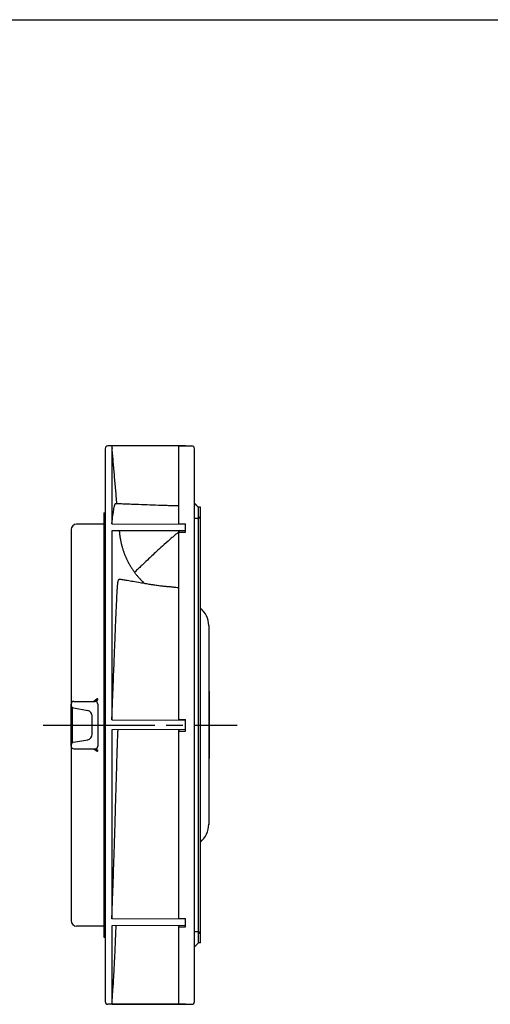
# Model space of a CAD drawing. Header units: millimetres. Extents: x 0 to 420, y 0 to 297.
# Tile 3 of 4: x 188 to 273, y 121 to 297. Entities that reach past the tile are written whole.
import ezdxf

# ---------------------------------------------------------------- set-up
doc = ezdxf.new("R2010")
doc.units = ezdxf.units.MM
doc.linetypes.add('CENTER', pattern=[27, 20, -2, 3, -2])
doc.linetypes.add('HS', pattern=[0])

msp = doc.modelspace()

# ---------------------------------------------------------------- linework, layer by layer
at = {"color": 7, "linetype": 'HS'}
msp.add_line((0, 297), (420, 297), dxfattribs=at)
at = {"color": 7}
for p, q in [((218.12, 220.68), (204.23, 220.68)), ((204.92, 220.68), (204.92, 206.7)), ((218.12, 220.68), (204.92, 220.68)), ((203.73, 220.18), (203.73, 121.18)), ((203.48, 208.68), (203.48, 132.68)), ((203.48, 208.68), (203.73, 208.68)), ((204.92, 206.7), (218.12, 206.64)), ((220.28, 207.68), (219.73, 207.68)), ((218.12, 205.47), (204.92, 205.45)), ((204.92, 205.45), (204.92, 171.63)), ((222.27, 188.49), (222.27, 152.88)), ((222.38, 176.68), (222.27, 176.68)), ((222.38, 164.68), (222.38, 176.68)), ((198.12, 174.93), (201.92, 174.93)), ((202.32, 175.36), (201.67, 174.93)), ((202.42, 175.18), (202.03, 174.92)), ((202.32, 175.36), (202.42, 175.18)), ((197.62, 173.83), (197.62, 174.43)), ((197.62, 174.43), (197.62, 174.25)), ((197.62, 167.53), (197.62, 173.83)), ((197.82, 173.85), (197.82, 167.51)), ((198.04, 173.76), (200.6, 173.31)), ((202.42, 174.43), (202.42, 166.93)), ((201.42, 169.04), (201.42, 172.32)), ((204.92, 171.63), (218.12, 171.55)), ((218.12, 169.88), (204.92, 169.86)), ((204.92, 169.86), (204.92, 136.01)), ((197.62, 169.13), (197.62, 166.83)), ((197.62, 167.53), (197.62, 166.93)), ((197.62, 166.93), (197.62, 167.53)), ((198.04, 167.61), (200.6, 168.06)), ((197.62, 167.03), (197.62, 167.11)), ((198.12, 166.43), (201.92, 166.43)), ((201.67, 166.43), (202.32, 166.01)), ((202.03, 166.44), (202.42, 166.18)), ((202.42, 166.18), (202.32, 166.01)), ((222.27, 164.68), (222.38, 164.68)), ((218.12, 135.94), (204.92, 136.01)), ((204.92, 134.75), (204.92, 120.69)), ((218.12, 134.77), (204.92, 134.75)), ((203.48, 132.68), (203.73, 132.68)), ((220.28, 133.68), (219.73, 133.68)), ((218.12, 120.68), (204.23, 120.68)), ((204.92, 120.69), (218.12, 120.69))]:
    msp.add_line(p, q, dxfattribs=at)
at = {"color": 7, "linetype": 'CENTER'}
msp.add_line((192.62, 170.68), (227.38, 170.68), dxfattribs=at)
at = {"color": 7}
for centre, radius, start, end in [((204.23, 220.18), 0.5, 89.9993, 180), ((219.23, 220.18), 0.5, 360, 90), ((220.28, 208.18), 0.5, 270, 0), ((198.62, 205.68), 1, 90, 180), ((218.28, 188.49), 4, 360, 51.3173), ((198.12, 174.43), 0.5, 90, 180), ((201.92, 174.43), 0.5, 0, 90), ((198.12, 174.25), 0.5, 180, 260), ((200.42, 172.32), 1, 0, 80), ((198.12, 167.11), 0.5, 100, 180), ((200.42, 169.04), 1, 280, 0), ((198.12, 166.93), 0.5, 180, 270), ((201.92, 166.93), 0.5, 270, 0), ((218.19, 152.91), 4.09, 309.2623, 0.4694), ((198.62, 135.68), 1, 180, 270), ((220.28, 133.18), 0.5, 360, 90), ((204.23, 121.18), 0.5, 180, 270), ((219.23, 121.18), 0.5, 270, 0)]:
    msp.add_arc(centre, radius, start, end, dxfattribs=at)
for points, degree in [([(204.92, 220.68), (204.97, 220.19)], 1), ([(216.93, 206.74), (216.93, 220.67)], 1), ([(216.93, 220.67), (216.93, 220.67)], 1), ([(216.93, 220.67), (218.12, 220.67)], 1), ([(216.93, 220.67), (218.12, 220.67)], 1), ([(218.12, 220.68), (219.23, 220.68)], 1), ([(218.12, 220.67), (218.12, 220.68)], 1), ([(205.83, 210.37), (204.97, 220.19)], 1), ([(219.73, 121.18), (219.73, 220.18)], 1), ([(219.73, 210.38), (220.43, 209.68)], 1), ([(220.43, 131.68), (220.43, 209.68)], 1), ([(220.78, 209.68), (220.43, 209.68)], 1), ([(220.78, 131.68), (220.78, 209.68)], 1), ([(203.48, 206.68), (198.62, 206.68)], 1), ([(216.93, 206.74), (218.12, 206.74)], 1), ([(216.93, 206.65), (216.93, 206.74)], 1), ([(218.12, 205.26), (218.12, 206.74)], 1), ([(206.25, 205.45), (206.28, 205.11)], 1), ([(216.93, 205.47), (216.93, 205.32)], 1), ([(216.93, 205.26), (216.93, 205.47)], 1), ([(216.93, 205.26), (216.93, 205.32)], 1), ([(216.93, 171.69), (216.93, 205.26)], 1), ([(216.93, 205.26), (218.12, 205.26)], 1), ([(216.93, 171.69), (218.12, 171.68)], 1), ([(216.93, 171.55), (216.93, 171.6), (216.93, 171.64), (216.93, 171.69)], 3), ([(218.12, 169.6), (218.12, 171.68)], 1), ([(216.93, 169.88), (216.93, 169.68)], 1), ([(216.93, 169.59), (216.93, 169.69), (216.93, 169.78), (216.93, 169.88)], 3), ([(216.93, 169.59), (216.93, 169.68)], 1), ([(216.93, 169.59), (218.12, 169.6)], 1), ([(216.93, 136.04), (216.93, 169.59)], 1), ([(197.62, 167.53), (197.62, 166.43)], 1), ([(197.62, 166.43), (197.62, 135.68)], 1), ([(216.93, 136.04), (218.12, 136.04)], 1), ([(216.93, 135.95), (216.93, 135.98), (216.93, 136.01), (216.93, 136.04)], 3), ([(218.12, 134.57), (218.12, 136.04)], 1), ([(203.48, 134.68), (198.62, 134.68)], 1), ([(216.93, 134.77), (216.93, 134.63)], 1), ([(216.93, 134.56), (216.93, 134.63)], 1), ([(216.93, 134.56), (218.12, 134.57)], 1), ([(216.93, 120.69), (216.93, 134.56)], 1), ([(216.97, 134.56), (216.96, 134.63), (216.96, 134.7), (216.96, 134.77)], 3), ([(219.73, 130.98), (220.43, 131.68)], 1), ([(220.78, 131.68), (220.43, 131.68)], 1), ([(216.93, 120.69), (218.12, 120.69)], 1), ([(218.12, 120.68), (218.12, 120.69)], 1), ([(218.12, 120.68), (219.23, 120.68)], 1)]:
    msp.add_open_spline(points, degree=degree, dxfattribs=at)
for points, degree, knots in [([(204.92, 206.7), (204.99, 207.27), (205.09, 208.1), (205.21, 208.96), (205.3, 209.49), (205.38, 209.85), (205.44, 210.07), (205.48, 210.19), (205.52, 210.29), (205.57, 210.36), (205.6, 210.38), (205.62, 210.38)], 3, [0, 0, 0, 0, 5.170549, 8.358318, 10.908263, 13.368319, 15.445239, 16.56341, 17.670089, 19.420233, 21.06193, 21.06193, 21.06193, 21.06193]), ([(205.62, 210.38), (205.96, 210.36), (206.64, 210.34), (207.66, 210.3), (209.02, 210.24), (210.72, 210.18), (212.76, 210.11), (214.46, 210.05), (215.66, 210.02), (216.34, 210), (216.7, 209.98), (216.9, 209.98), (216.93, 209.98)], 3, [0, 0, 0, 0, 1.025792, 2.053614, 3.082118, 5.141705, 7.201558, 9.258176, 10.28483, 10.798118, 11.311189, 11.385975, 11.385975, 11.385975, 11.385975]), ([(197.62, 205.68), (197.62, 179.32), (197.62, 174.43)], 1, [1, 1, 27.360113, 32.25, 32.25]), ([(216.93, 205.28), (216.9, 205.26), (216.79, 205.17), (216.43, 204.87), (215.92, 204.44), (215.05, 203.69), (214.08, 202.83), (213.01, 201.85), (212.2, 201.09), (211.38, 200.33), (210.65, 199.64), (209.92, 198.93), (209.44, 198.47), (209.13, 198.17), (209.01, 198.05), (208.99, 198.03)], 3, [5.434935, 5.434935, 5.434935, 5.434935, 5.565748, 5.986818, 7.245196, 8.08381, 10.177054, 11.849524, 13.103463, 13.939333, 15.610989, 16.446798, 17.282606, 17.786036, 17.852418, 17.852418, 17.852418, 17.852418]), ([(204.92, 171.63), (204.97, 172.7), (205.03, 174.33), (205.15, 177.2), (205.25, 179.8), (205.36, 182.48), (205.43, 184.32), (205.49, 185.61), (205.53, 186.63), (205.57, 187.72), (205.62, 189.01), (205.68, 190.24), (205.72, 191.3), (205.77, 192.32), (205.81, 193.19), (205.84, 193.91), (205.86, 194.32), (205.88, 194.65), (205.9, 194.96), (205.92, 195.28), (205.94, 195.61), (205.97, 195.91), (206.01, 196.25), (206.07, 196.53), (206.15, 196.8), (206.23, 196.83), (206.28, 196.78)], 3, [0, 0, 0, 0, 3.565733, 5.480474, 9.890722, 12.756151, 15.380536, 16.901447, 17.808951, 19.45708, 21.310153, 23.225246, 24.789153, 26.158916, 28.016998, 29.070903, 29.883795, 30.158638, 30.853475, 31.5583, 32.074738, 33.011259, 33.855889, 35.187717, 36.395416, 39.071772, 39.071772, 39.071772, 39.071772]), ([(216.93, 195.23), (216.82, 195.25), (216.56, 195.29), (216.2, 195.34), (215.85, 195.38), (215.63, 195.4), (215.45, 195.42), (215.31, 195.43), (215.18, 195.44), (215, 195.45), (214.78, 195.47), (214.5, 195.5), (214.18, 195.53), (213.82, 195.56), (213.49, 195.6), (213.17, 195.65), (212.85, 195.69), (212.38, 195.76), (211.75, 195.86), (211.09, 195.97), (210.47, 196.07), (209.73, 196.2), (208.97, 196.33), (208.2, 196.47), (207.61, 196.57), (206.96, 196.68), (206.48, 196.77), (206.24, 196.81)], 3, [4.99089, 4.99089, 4.99089, 4.99089, 5.450142, 6.179463, 6.523524, 6.847651, 7.001561, 7.150795, 7.296513, 7.437864, 7.712941, 7.98652, 8.26921, 8.710837, 9.174393, 9.32545, 9.745544, 10.15597, 10.761964, 11.683012, 12.162946, 12.643256, 13.955804, 14.492684, 15.029997, 15.77415, 16.523365, 16.523365, 16.523365, 16.523365]), ([(204.92, 136.01), (204.97, 137.13), (205.03, 138.86), (205.15, 142.04), (205.25, 145.02), (205.36, 148.28), (205.43, 150.6), (205.49, 152.27), (205.53, 153.63), (205.57, 155.1), (205.62, 156.9), (205.68, 158.68), (205.72, 160.29), (205.77, 161.88), (205.81, 163.29), (205.84, 164.52), (205.86, 165.22), (205.88, 165.8), (205.9, 166.35), (205.92, 166.97), (205.94, 167.65), (205.97, 168.36), (206.01, 169.15), (206.03, 169.63), (206.04, 169.86)], 3, [0, 0, 0, 0, 3.565733, 5.480474, 9.890722, 12.756151, 15.380536, 16.901447, 17.808951, 19.45708, 21.310153, 23.225246, 24.789153, 26.158916, 28.016998, 29.070903, 29.883795, 30.158638, 30.853475, 31.5583, 32.074738, 33.011259, 33.855889, 34.675565, 34.675565, 34.675565, 34.675565]), ([(204.92, 120.69), (204.97, 121.21), (205.03, 122.04), (205.15, 123.65), (205.25, 125.28), (205.36, 127.2), (205.43, 128.64), (205.49, 129.72), (205.53, 130.62), (205.57, 131.6), (205.62, 132.86), (205.67, 133.94), (205.69, 134.58), (205.7, 134.75)], 3, [0, 0, 0, 0, 3.565733, 5.480474, 9.890722, 12.756151, 15.380536, 16.901447, 17.808951, 19.45708, 21.310153, 23.225246, 23.903716, 23.903716, 23.903716, 23.903716])]:
    msp.add_open_spline(points, degree=degree, knots=knots, dxfattribs=at)
for points, weights in [([(206.28, 205.11), (206.34, 204.49), (206.46, 203.87)], [1, 0.999131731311, 1]), ([(206.46, 203.87), (207.31, 199.2), (210.82, 196.02)], [1, 0.947051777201, 1])]:
    msp.add_rational_spline(points, weights, degree=2, dxfattribs=at)
for p in [(202.32, 175.36), (202.32, 166.01)]:
    msp.add_point(p, dxfattribs=at)

doc.saveas('drawing.dxf')
